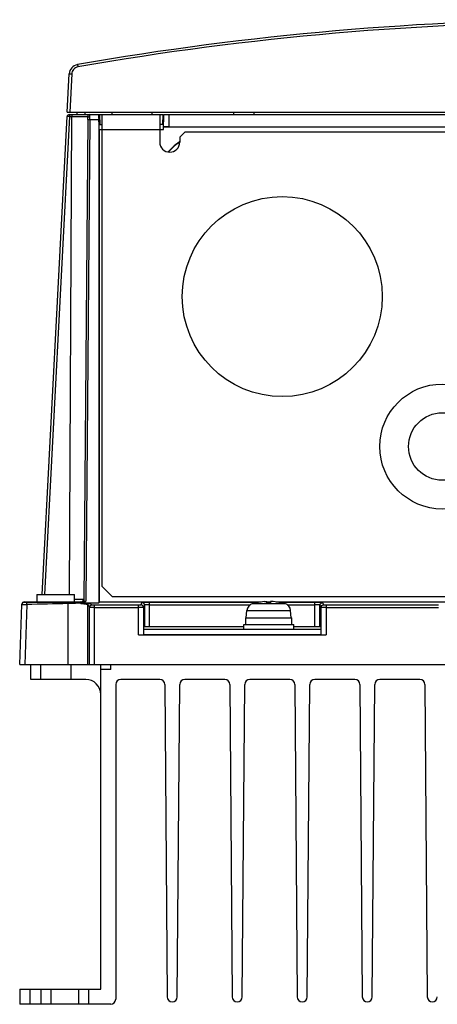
# Model space of a CAD drawing. Header units: millimetres. Extents: x 32 to 262, y 97 to 306.
# Tile 1 of 2: x 32 to 115, y 97 to 294. Entities that reach past the tile are written whole.
import ezdxf

# ---------------------------------------------------------------- set-up
doc = ezdxf.new("R2010")
doc.units = ezdxf.units.MM
doc.header["$LTSCALE"] = 26.398595
doc.layers.get('0').update_dxf_attribs({"linetype": 'CONTINUOUS'})

msp = doc.modelspace()

# ---------------------------------------------------------------- linework, layer by layer
at = {"color": 7, "linetype": 'Continuous'}
for p, q in [((41.39, 275.35), (41.79, 283)), ((42.29, 283), (41.89, 275.35)), ((36.36, 178.85), (41.37, 274.47)), ((41.87, 274.45), (36.86, 178.85)), ((41.39, 275.35), (252.39, 275.35)), ((41.77, 274.85), (60.55, 274.85)), ((41.87, 178.85), (42.29, 274.45)), ((41.87, 274.45), (45.49, 274.45)), ((43.37, 274.85), (43.37, 275.35)), ((45.49, 273.85), (44.71, 177.6)), ((44.89, 275.35), (44.89, 274.85)), ((45.89, 273.85), (45.11, 177.48)), ((45.49, 274.21), (45.49, 274.45)), ((45.49, 273.85), (45.89, 273.85)), ((45.89, 274.45), (45.89, 274.85)), ((45.89, 273.85), (47.68, 273.85)), ((47.68, 273.85), (47.7, 272.85)), ((47.81, 271.85), (47.75, 274.85)), ((47.97, 272.85), (47.93, 274.85)), ((48.39, 180.45), (48.39, 274.85)), ((50.39, 274.85), (50.39, 275.35)), ((58.39, 274.85), (58.39, 275.35)), ((59.89, 274.85), (59.89, 269.35)), ((60.52, 272.85), (60.55, 274.85)), ((60.67, 271.85), (60.73, 274.85)), ((60.73, 274.85), (252.01, 274.85)), ((61.73, 274.85), (61.68, 272.44)), ((74.7, 274.85), (74.7, 275.35)), ((78.79, 274.85), (78.79, 275.35)), ((47.7, 272.85), (47.7, 177.17)), ((47.7, 272.85), (48.39, 272.85)), ((60.69, 272.85), (59.89, 272.85)), ((234.1, 272.35), (60.68, 272.35)), ((61.68, 272.44), (233.1, 272.44)), ((47.8, 271.85), (47.79, 177.35)), ((47.8, 271.85), (60.67, 271.85)), ((64.89, 271.35), (63.89, 270.35)), ((63.89, 270.35), (63.89, 269.35)), ((229.89, 271.35), (64.89, 271.35)), ((61.6, 267.44), (62.43, 268.28)), ((61.67, 267.44), (62.45, 268.23)), ((48.39, 180.45), (50.39, 178.45)), ((32.81, 177.35), (44.14, 177.35)), ((32.81, 177.35), (32.82, 177.34)), ((35.34, 178.85), (35.32, 177.35)), ((35.34, 178.85), (42.84, 178.85)), ((42.87, 177.35), (42.84, 178.85)), ((44.65, 177.85), (42.86, 177.85)), ((47.7, 177.17), (47.79, 177.35)), ((47.79, 177.35), (80.19, 177.35)), ((50.39, 178.45), (117.89, 178.45)), ((81.34, 177.19), (81.34, 177.41)), ((81.34, 177.35), (82.04, 177.35)), ((82.04, 177.41), (82.04, 177.19)), ((82.44, 177.42), (82.43, 177.42)), ((83.18, 177.35), (117.87, 177.35)), ((31.91, 164.85), (32.32, 176.86)), ((33.32, 176.85), (32.91, 164.85)), ((41.54, 177.02), (41.54, 164.85)), ((44.13, 177.09), (44.13, 176.98)), ((44.26, 177.11), (44.26, 177.22)), ((44.46, 177.29), (44.59, 177.29)), ((44.48, 177.17), (47.7, 177.17)), ((45.54, 164.85), (45.54, 176.77)), ((45.85, 164.85), (45.86, 176.25)), ((46.85, 164.85), (46.86, 176.74)), ((55.64, 176.74), (46.86, 176.74)), ((46.86, 176.23), (55.64, 176.23)), ((55.64, 170.8), (55.64, 176.74)), ((56.14, 176.75), (56.37, 177.22)), ((56.87, 176.72), (56.64, 176.25)), ((56.64, 176.25), (56.64, 170.84)), ((56.87, 176.72), (56.87, 172.35)), ((57.87, 177.27), (57.05, 177.26)), ((57.87, 172.35), (57.87, 177.27)), ((79.65, 177.27), (57.87, 177.27)), ((57.87, 176.77), (78.02, 176.77)), ((77.19, 174.15), (77.32, 175.61)), ((77.32, 175.61), (86.06, 175.61)), ((78.49, 177.01), (84.9, 177.01)), ((79.24, 177.2), (79.24, 177.19)), ((82.04, 177.27), (81.34, 177.27)), ((90.91, 177.27), (83.73, 177.27)), ((84.14, 177.19), (84.14, 177.2)), ((85.37, 176.77), (90.91, 176.77)), ((86.19, 174.15), (86.06, 175.61)), ((90.91, 172.35), (90.91, 177.27)), ((91.73, 177.26), (90.91, 177.27)), ((91.91, 172.35), (91.91, 176.72)), ((92.14, 176.25), (91.91, 176.72)), ((92.14, 170.84), (92.14, 176.25)), ((92.41, 177.22), (92.64, 176.75)), ((93.14, 176.74), (93.14, 170.8)), ((115.64, 176.74), (93.14, 176.74)), ((93.14, 176.23), (115.64, 176.23)), ((77.09, 172.85), (77.09, 174.15)), ((77.09, 174.15), (86.29, 174.15)), ((86.29, 172.85), (86.29, 174.15)), ((76.69, 172.35), (56.65, 172.35)), ((92.13, 171.85), (56.65, 171.85)), ((76.69, 171.85), (76.69, 172.85)), ((76.69, 172.85), (86.69, 172.85)), ((86.69, 171.85), (86.69, 172.85)), ((92.13, 172.35), (86.69, 172.35)), ((55.64, 170.8), (93.14, 170.8)), ((56.65, 170.85), (92.13, 170.85)), ((31.91, 164.85), (261.88, 164.85)), ((34.09, 161.85), (34.09, 164.85)), ((36.09, 161.85), (36.09, 164.85)), ((42.09, 164.85), (42.09, 161.85)), ((48.09, 99.85), (48.09, 164.85)), ((50.09, 163.85), (48.09, 163.85)), ((50.09, 163.85), (50.09, 164.85)), ((45.09, 161.85), (34.09, 161.85)), ((59.9, 161.85), (52.09, 161.85)), ((72.9, 161.85), (64.88, 161.85)), ((85.9, 161.85), (77.88, 161.85)), ((98.9, 161.85), (90.88, 161.85)), ((111.9, 161.85), (103.88, 161.85)), ((51.09, 160.85), (51.09, 97.85)), ((60.9, 160.86), (61.39, 98.34)), ((63.39, 98.35), (63.88, 160.86)), ((73.9, 160.86), (74.39, 98.34)), ((76.39, 98.35), (76.88, 160.86)), ((86.9, 160.86), (87.39, 98.34)), ((89.39, 98.35), (89.88, 160.86)), ((99.9, 160.86), (100.39, 98.34)), ((102.39, 98.35), (102.88, 160.86)), ((112.9, 160.86), (113.39, 98.34)), ((31.89, 99.85), (31.89, 96.85)), ((31.89, 99.85), (48.09, 99.85)), ((33.89, 99.85), (33.89, 96.85)), ((36.14, 99.85), (36.14, 96.85)), ((38.14, 99.85), (38.14, 96.85)), ((43.64, 99.85), (43.64, 96.85)), ((45.64, 99.85), (45.64, 96.85)), ((50.09, 96.85), (31.89, 96.85))]:
    msp.add_line(p, q, dxfattribs=at)
for centre, radius in [((84.39, 238.45), 20), ((116.39, 208.45), 12.5), ((116.39, 208.45), 6.75)]:
    msp.add_circle(centre, radius, dxfattribs=at)
for centre, radius, start, end in [((146.89, -306.15), 600, 80.07196, 99.92804), ((146.89, -306.13), 599.51, 80.07205, 99.92795), ((43.79, 282.89), 2, 99.928, 177), ((41.77, 274.45), 0.4, 89.9997, 177), ((45.89, 274.45), 0.4, 89.9981, 179.4998), ((13.81, 274.12), 32.08, 0.2632, 0.5904), ((0.56, 274.07), 45.33, 359.7198, 0.2413), ((61.89, 269.35), 2, 180, 360), ((32.81, 176.85), 0.5, 90, 177.9928), ((44.15, 177.85), 0.5, 269.9206, 359.5036), ((81.69, 165.45), 11.99, 94.0636, 101.7858), ((82.19, 175.36), 2.07, 90.0918, 91.0816), ((82.19, 174.53), 2.89, 89.2459, 90.0731), ((82.09, 171.3), 6.13, 86.8931, 87.589), ((82.05, 170.45), 6.99, 85.9346, 86.7899), ((81.69, 165.45), 11.99, 78.2142, 85.9364), ((32.81, 176.85), 0.49, 169.8965, 177.9614), ((32.82, 176.84), 0.5, 128.3845, 142.9855), ((78.91, 175.47), 1.6, 105.494, 175), ((81.69, 165.45), 12, 101.7807, 105.494), ((81.69, 165.45), 11.75, 88.2927, 91.7073), ((81.69, 165.45), 12, 74.506, 78.2193), ((84.47, 175.47), 1.6, 5, 74.506), ((45.09, 158.85), 3, 0, 90), ((52.09, 160.85), 1, 90, 180), ((59.9, 160.85), 1, 0.4511, 90), ((64.88, 160.85), 1, 90, 179.5489), ((72.9, 160.85), 1, 0.4511, 90), ((77.88, 160.85), 1, 90, 179.5489), ((85.9, 160.85), 1, 0.4511, 90), ((90.88, 160.85), 1, 90, 179.5489), ((98.9, 160.85), 1, 0.4511, 90), ((103.88, 160.85), 1, 90, 179.5489), ((111.9, 160.85), 1, 0.4511, 90), ((50.09, 97.85), 1, 270, 360), ((62.39, 98.35), 1, 180.4511, 359.5489), ((75.39, 98.35), 1, 180.4511, 359.5489), ((88.39, 98.35), 1, 180.4511, 359.5489), ((101.39, 98.35), 1, 180.4511, 359.5489), ((114.39, 98.35), 1, 180.4511, 359.5489)]:
    msp.add_arc(centre, radius, start, end, dxfattribs=at)
for centre, major_axis, ratio, start_param, end_param in [((47.7, 273.85), (-0.021, 1), 0.017447, -0.000366, 1.570431), ((61.68, 272.42), (1, 0), 0.017452, 1.570492, 3.141288), ((67.31, 263.4), (-2.64, 6.38), 0.999822, 0.128026, 0.392636), ((67.33, 263.35), (-2.64, 6.38), 0.999822, 0.13088, 0.392636)]:
    msp.add_ellipse(centre, major_axis=major_axis, ratio=ratio, start_param=start_param, end_param=end_param, dxfattribs=at)
for points, knots in [([(43.53, 284.4), (43.21, 284.34), (42.58, 284), (42.31, 283.33), (42.29, 283)], [0, 0, 0, 0, 0.500208, 1, 1, 1, 1]), ([(43.45, 284.87), (43.45, 284.87), (43.45, 284.85), (43.46, 284.83), (43.46, 284.78), (43.47, 284.73), (43.49, 284.66), (43.51, 284.55), (43.52, 284.46), (43.53, 284.4)], [0, 0, 0, 0, 0.019167, 0.075302, 0.166595, 0.290074, 0.44097, 0.614269, 1, 1, 1, 1]), ([(41.79, 283), (41.79, 283), (41.81, 283), (41.84, 283.01), (41.88, 283.01), (41.97, 283.01), (42.11, 283.01), (42.23, 283), (42.29, 283)], [0, 0, 0, 0, 0.021812, 0.079243, 0.171431, 0.295393, 0.619188, 1, 1, 1, 1]), ([(41.43, 274.47), (41.42, 274.47), (41.41, 274.47), (41.39, 274.47), (41.38, 274.47), (41.37, 274.47), (41.37, 274.47)], [0, 0, 0, 0, 0.434137, 0.746791, 0.935928, 1, 1, 1, 1]), ([(41.87, 274.45), (41.82, 274.45), (41.68, 274.46), (41.53, 274.46), (41.43, 274.47)], [0, 0, 0, 0, 0.324455, 1, 1, 1, 1]), ([(41.87, 274.45), (41.87, 274.52), (41.89, 274.64), (41.93, 274.75), (41.97, 274.79)], [0, 0, 0, 0, 0.538219, 1, 1, 1, 1]), ([(41.97, 274.79), (41.98, 274.8), (42.01, 274.83), (42.04, 274.85), (42.07, 274.85)], [0, 0, 0, 0, 0.296028, 1, 1, 1, 1]), ([(42.49, 274.85), (42.47, 274.85), (42.38, 274.82), (42.34, 274.72), (42.32, 274.65)], [0, 0, 0, 0, 0.19379, 1, 1, 1, 1]), ([(45.49, 274.21), (45.49, 274.25), (45.54, 274.35), (45.63, 274.4), (45.69, 274.41)], [0, 0, 0, 0, 0.434608, 1, 1, 1, 1]), ([(45.49, 273.85), (45.49, 273.89), (45.49, 274), (45.49, 274.12), (45.49, 274.21)], [0, 0, 0, 0, 0.269128, 1, 1, 1, 1]), ([(32.82, 177.34), (32.82, 177.34), (32.84, 177.34), (32.86, 177.34), (32.91, 177.34), (33, 177.33), (33.14, 177.33), (33.26, 177.33), (33.32, 177.33)], [0, 0, 0, 0, 0.023893, 0.083422, 0.1767, 0.300679, 0.622179, 1, 1, 1, 1]), ([(33.32, 176.85), (33.32, 176.91), (33.32, 177.02), (33.31, 177.15), (33.32, 177.24), (33.32, 177.28), (33.32, 177.31), (33.32, 177.33), (33.32, 177.33)], [0, 0, 0, 0, 0.375794, 0.697302, 0.821725, 0.915569, 0.975678, 1, 1, 1, 1]), ([(41.54, 177.32), (41.81, 177.32), (42.79, 177.32), (43.76, 177.31), (44.46, 177.29)], [0, 0, 0, 0, 0.277616, 1, 1, 1, 1]), ([(41.54, 177.02), (41.54, 177.06), (41.54, 177.13), (41.54, 177.21), (41.54, 177.27), (41.54, 177.3), (41.54, 177.31), (41.54, 177.32), (41.54, 177.32)], [0, 0, 0, 0, 0.364367, 0.697044, 0.823588, 0.917121, 0.976303, 1, 1, 1, 1]), ([(44.4, 177.3), (44.34, 177.31), (44.25, 177.33), (44.16, 177.35), (44.14, 177.35)], [0, 0, 0, 0, 0.77824, 1, 1, 1, 1]), ([(44.41, 177.3), (44.48, 177.3), (44.64, 177.36), (44.71, 177.52), (44.71, 177.6)], [0, 0, 0, 0, 0.499657, 1, 1, 1, 1]), ([(44.71, 177.6), (44.71, 177.57), (44.8, 177.54), (44.86, 177.53), (44.91, 177.52)], [0, 0, 0, 0, 0.324799, 1, 1, 1, 1]), ([(44.91, 177.52), (44.93, 177.51), (44.99, 177.5), (45.06, 177.49), (45.11, 177.48)], [0, 0, 0, 0, 0.2368, 1, 1, 1, 1]), ([(80.84, 177.41), (80.91, 177.42), (81.02, 177.43), (81.14, 177.43), (81.2, 177.43)], [0, 0, 0, 0, 0.541224, 1, 1, 1, 1]), ([(81.2, 177.43), (81.22, 177.43), (81.25, 177.43), (81.3, 177.43), (81.33, 177.42), (81.34, 177.42), (81.34, 177.42), (81.34, 177.41)], [0, 0, 0, 0, 0.417185, 0.727508, 0.920594, 0.972614, 1, 1, 1, 1]), ([(82.15, 177.43), (82.13, 177.43), (82.11, 177.43), (82.07, 177.43), (82.05, 177.42), (82.04, 177.42), (82.04, 177.42), (82.04, 177.41)], [0, 0, 0, 0, 0.417965, 0.725795, 0.917045, 0.969722, 1, 1, 1, 1]), ([(82.35, 177.43), (82.34, 177.43), (82.3, 177.43), (82.26, 177.43), (82.23, 177.43)], [0, 0, 0, 0, 0.26583, 1, 1, 1, 1]), ([(32.31, 176.87), (32.31, 176.87), (32.32, 176.87), (32.32, 176.86), (32.32, 176.86)], [0, 0, 0, 0, 0.500558, 1, 1, 1, 1]), ([(32.32, 176.86), (32.33, 176.86), (32.36, 176.86), (32.42, 176.86), (32.51, 176.86), (32.69, 176.85), (32.96, 176.85), (33.19, 176.85), (33.32, 176.85)], [0, 0, 0, 0, 0.025093, 0.085914, 0.180449, 0.304954, 0.625212, 1, 1, 1, 1]), ([(44.13, 177.09), (43.94, 177.09), (43.07, 177.07), (42.21, 177.05), (41.54, 177.02)], [0, 0, 0, 0, 0.223185, 1, 1, 1, 1]), ([(44.13, 176.98), (44.14, 176.99), (44.18, 177.04), (44.22, 177.08), (44.26, 177.11)], [0, 0, 0, 0, 0.237246, 1, 1, 1, 1]), ([(45.54, 176.77), (45.53, 176.79), (45.49, 176.81), (45.41, 176.83), (45.29, 176.86), (45.05, 176.9), (44.66, 176.94), (44.32, 176.97), (44.13, 176.98)], [0, 0, 0, 0, 0.032061, 0.090058, 0.175763, 0.289262, 0.59663, 1, 1, 1, 1]), ([(44.21, 177.14), (44.2, 177.15), (44.2, 177.17), (44.22, 177.19), (44.24, 177.21), (44.25, 177.22), (44.26, 177.22)], [0, 0, 0, 0, 0.256763, 0.492566, 0.751298, 1, 1, 1, 1]), ([(45.84, 177.07), (45.82, 177.08), (45.78, 177.09), (45.65, 177.11), (45.39, 177.13), (44.98, 177.15), (44.66, 177.17), (44.48, 177.17)], [0, 0, 0, 0, 0.035025, 0.096505, 0.29956, 0.604999, 1, 1, 1, 1]), ([(45.54, 176.77), (45.54, 176.85), (45.6, 177.01), (45.76, 177.07), (45.84, 177.07)], [0, 0, 0, 0, 0.499936, 1, 1, 1, 1]), ([(45.86, 176.25), (45.79, 176.32), (45.68, 176.49), (45.59, 176.67), (45.54, 176.77)], [0, 0, 0, 0, 0.452177, 1, 1, 1, 1]), ([(45.84, 177.07), (45.94, 177.02), (46.12, 176.93), (46.29, 176.82), (46.36, 176.75)], [0, 0, 0, 0, 0.548, 1, 1, 1, 1]), ([(45.86, 176.25), (45.86, 176.39), (45.97, 176.65), (46.24, 176.75), (46.36, 176.75)], [0, 0, 0, 0, 0.526587, 1, 1, 1, 1]), ([(46.86, 176.23), (46.73, 176.23), (46.55, 176.23), (46.32, 176.23), (46.17, 176.23), (46.05, 176.24), (45.95, 176.24), (45.9, 176.25), (45.86, 176.25), (45.86, 176.25)], [0, 0, 0, 0, 0.374022, 0.544334, 0.694508, 0.818431, 0.912553, 0.973982, 1, 1, 1, 1]), ([(46.86, 176.74), (46.79, 176.74), (46.68, 176.74), (46.54, 176.74), (46.45, 176.74), (46.41, 176.74), (46.38, 176.75), (46.36, 176.75), (46.36, 176.75)], [0, 0, 0, 0, 0.37382, 0.694233, 0.818674, 0.912956, 0.973992, 1, 1, 1, 1]), ([(56.14, 176.75), (56.14, 176.75), (56.12, 176.75), (56.1, 176.74), (56.05, 176.74), (55.96, 176.74), (55.82, 176.74), (55.71, 176.74), (55.64, 176.74)], [0, 0, 0, 0, 0.023316, 0.082404, 0.175648, 0.299974, 0.62241, 1, 1, 1, 1]), ([(56.64, 176.25), (56.64, 176.25), (56.6, 176.25), (56.55, 176.24), (56.46, 176.24), (56.33, 176.23), (56.19, 176.23), (55.95, 176.23), (55.77, 176.23), (55.64, 176.23)], [0, 0, 0, 0, 0.023261, 0.082768, 0.175851, 0.299625, 0.450498, 0.622171, 1, 1, 1, 1]), ([(56.64, 176.25), (56.64, 176.38), (56.54, 176.65), (56.27, 176.75), (56.14, 176.75)], [0, 0, 0, 0, 0.499912, 1, 1, 1, 1]), ([(57.05, 177.26), (56.96, 177.26), (56.8, 177.25), (56.61, 177.25), (56.49, 177.24), (56.43, 177.23), (56.4, 177.22), (56.38, 177.22), (56.37, 177.22)], [0, 0, 0, 0, 0.408879, 0.722706, 0.838034, 0.923056, 0.977019, 1, 1, 1, 1]), ([(56.87, 176.72), (56.87, 176.85), (56.77, 177.11), (56.5, 177.22), (56.37, 177.22)], [0, 0, 0, 0, 0.49992, 1, 1, 1, 1]), ([(57.87, 176.77), (57.75, 176.77), (57.56, 176.77), (57.33, 176.76), (57.18, 176.76), (57.06, 176.75), (56.96, 176.74), (56.91, 176.73), (56.88, 176.73), (56.87, 176.72)], [0, 0, 0, 0, 0.377386, 0.548307, 0.698667, 0.822866, 0.916328, 0.97576, 1, 1, 1, 1]), ([(91.91, 176.72), (91.91, 176.73), (91.87, 176.73), (91.82, 176.74), (91.72, 176.75), (91.6, 176.76), (91.45, 176.76), (91.22, 176.77), (91.04, 176.77), (90.91, 176.77)], [0, 0, 0, 0, 0.024237, 0.083668, 0.177129, 0.301328, 0.451688, 0.622611, 1, 1, 1, 1]), ([(92.41, 177.22), (92.41, 177.22), (92.39, 177.22), (92.35, 177.23), (92.29, 177.24), (92.18, 177.25), (91.99, 177.25), (91.83, 177.26), (91.73, 177.26)], [0, 0, 0, 0, 0.022975, 0.076938, 0.161961, 0.277285, 0.591103, 1, 1, 1, 1]), ([(91.91, 176.72), (91.91, 176.85), (92.02, 177.11), (92.28, 177.22), (92.41, 177.22)], [0, 0, 0, 0, 0.49992, 1, 1, 1, 1]), ([(92.14, 176.25), (92.14, 176.39), (92.26, 176.65), (92.52, 176.75), (92.64, 176.75)], [0, 0, 0, 0, 0.526531, 1, 1, 1, 1]), ([(93.14, 176.23), (93.02, 176.23), (92.83, 176.23), (92.6, 176.23), (92.45, 176.23), (92.33, 176.24), (92.23, 176.24), (92.18, 176.25), (92.15, 176.25), (92.14, 176.25)], [0, 0, 0, 0, 0.377838, 0.549509, 0.700383, 0.824162, 0.917251, 0.976755, 1, 1, 1, 1]), ([(93.14, 176.74), (93.08, 176.74), (92.96, 176.74), (92.82, 176.74), (92.73, 176.74), (92.69, 176.74), (92.66, 176.75), (92.64, 176.75), (92.64, 176.75)], [0, 0, 0, 0, 0.377601, 0.700038, 0.824364, 0.917622, 0.976715, 1, 1, 1, 1])]:
    msp.add_open_spline(points, degree=3, knots=knots, dxfattribs=at)
for points in [[(42.32, 274.65), (42.3, 274.59), (42.29, 274.52), (42.29, 274.45)], [(45.69, 274.41), (45.75, 274.44), (45.82, 274.45), (45.89, 274.45)], [(32.51, 177.24), (32.59, 177.3), (32.71, 177.34), (32.82, 177.34)], [(33.32, 177.33), (36.06, 177.33), (38.8, 177.33), (41.54, 177.32)], [(44.59, 177.29), (44.71, 177.29), (44.83, 177.33), (44.93, 177.39)], [(44.93, 177.39), (44.99, 177.42), (45.05, 177.45), (45.11, 177.48)], [(32.33, 176.93), (32.34, 177.01), (32.37, 177.08), (32.42, 177.15)], [(41.54, 177.02), (38.8, 176.95), (36.06, 176.91), (33.32, 176.85)], [(44.13, 177.09), (44.14, 177.11), (44.14, 177.12), (44.16, 177.13)], [(44.16, 177.13), (44.17, 177.14), (44.19, 177.14), (44.21, 177.14)], [(44.26, 177.22), (44.32, 177.27), (44.39, 177.29), (44.46, 177.29)], [(44.48, 177.17), (44.4, 177.17), (44.32, 177.15), (44.26, 177.11)]]:
    msp.add_open_spline(points, degree=3, dxfattribs=at)

doc.saveas('drawing.dxf')
